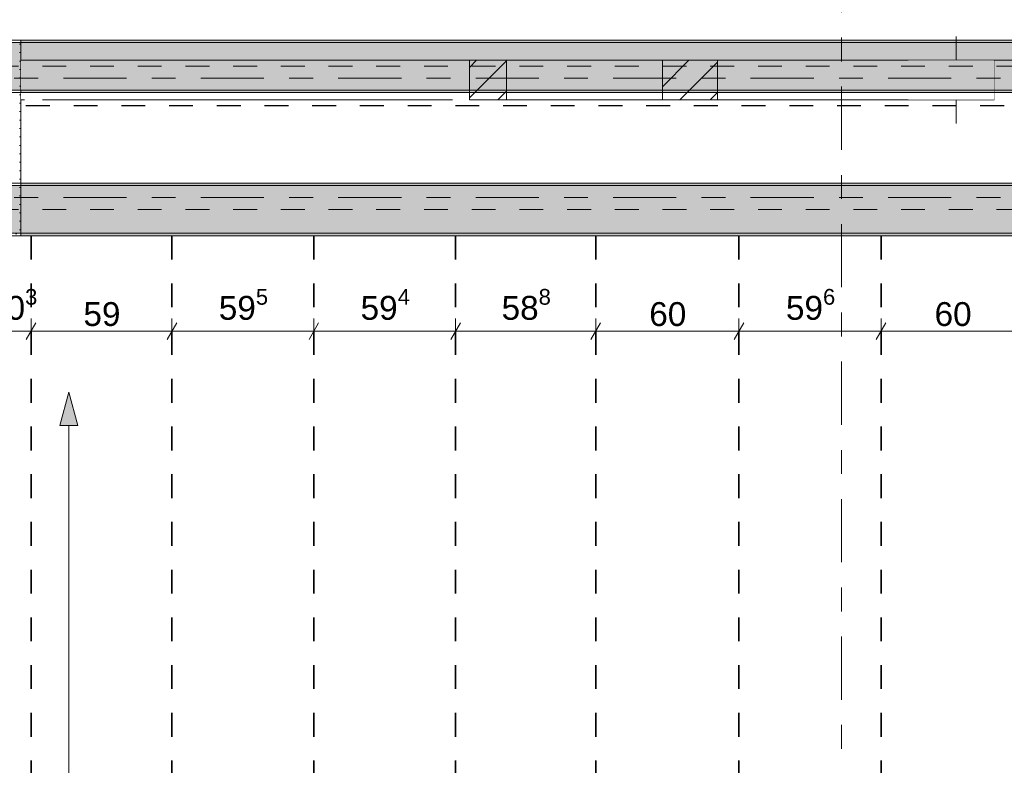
# Model space of a CAD drawing. Header units: metres. Extents: x -3.6 to 84.5, y -11 to 16.8.
# Tile 134 of 229: x 40.3 to 44.4, y 3 to 6.1. Entities that reach past the tile are written whole.
import ezdxf

# ---------------------------------------------------------------- set-up
doc = ezdxf.new("R2010")
doc.units = ezdxf.units.M
doc.header["$MEASUREMENT"] = 0
for name, pattern in [('Achse', [0.2, 0.1, -0.05, 0, -0.05]), ('Strichlinie doppelt', [0.546806, 0.264583, -0.105833, 0.070556, -0.105833]), ('Strichlinie eng', [0.115, 0.075, -0.04]), ('Wipeout_Contour', [1, 0, -1])]:
    doc.linetypes.add(name, pattern=pattern)
for name, color, linetype in [('155 - Bemaßung_ Beschriftung.Ausbau - Deckenelemente', 7, 'Continuous'), ('301 - Elemente.Linie', 7, 'Continuous'), ('451 - Universal.Achsen Raster', 7, 'Continuous'), ('605 - Struktur.Wand Innen', 7, 'Continuous'), ('607 - Struktur.Stütze', 7, 'Continuous'), ('608 - Struktur.Träger', 7, 'Continuous'), ('Abbruch_302 - Elemente.Schraffur', 7, 'Continuous'), ('Abbruch_605 - Struktur.Wand Innen', 7, 'Continuous'), ('Neubau_302 - Elemente.Schraffur', 7, 'Continuous'), ('Neubau_401 - Zone.Raum_ Raumbegrenzung_ Whg.', 7, 'Continuous'), ('Neubau_605 - Struktur.Wand Innen', 7, 'Continuous')]:
    doc.layers.add(name, color=color, linetype=linetype)
doc.styles.add('ERSTELLTER_STIL_2', font='txt')
doc.linetypes.add('Abbruch 1', pattern='A,0,[1,2022.0244.A_L5A-PL04.10_iA_Deckenelemente 3.OG1.Shx,S=0.001984,R=0,X=0,Y=0],-0.25,0', length=0.25)
doc.dimstyles.new('ERSTELLTER_STIL__1', dxfattribs={"dimtxt": 0.1, "dimasz": 0.0532, "dimexe": 0.18, "dimexo": 0.0625, "dimgap": 0, "dimtad": 1, "dimtih": 1, "dimtoh": 1, "dimzin": 0, "dimdsep": 46, "dimtxsty": 'ERSTELLTER_STIL_2', "dimblk": 'ARROWHEAD_2', "dimblk1": 'ARROWHEAD_2', "dimblk2": 'ARROWHEAD_2', "dimcen": 0.09, "dimse1": 1, "dimse2": 1, "dimclrd": 7, "dimclre": 7, "dimclrt": 7, "dimazin": 0, "dimtfac": 1, "dimtdec": 4, "dimtmove": 0, "dimatfit": 3, "dimfxl": 1, "dimtolj": 1, "dimtzin": 0, "dimarcsym": 0})
doc.dimstyles.new('ERSTELLTER_STIL__2', dxfattribs={"dimtxt": 0.1, "dimasz": 0.0532, "dimexe": 0.18, "dimexo": 0.0625, "dimgap": 0, "dimtad": 1, "dimtih": 1, "dimtoh": 1, "dimzin": 0, "dimdsep": 46, "dimtxsty": 'ERSTELLTER_STIL_2', "dimblk": 'ARROWHEAD_2', "dimblk1": 'ARROWHEAD_2', "dimblk2": 'ARROWHEAD_2', "dimcen": 0.09, "dimse1": 1, "dimse2": 1, "dimclrd": 7, "dimclre": 7, "dimclrt": 7, "dimazin": 0, "dimtfac": 1, "dimtdec": 4, "dimtmove": 2, "dimatfit": 3, "dimfxl": 1, "dimtolj": 1, "dimtzin": 0, "dimarcsym": 0})
pattern_1 = [(45, (0, 0), (-0.01767767, 0.01767767), [0, -0.025])]
pattern_2 = [(45, (0, 0), (-0.0636396, 0.0636396), [])]
pattern_3 = [(45, (0, 0), (-0.08485281, 0.08485281), []), (45, (-0.04243, 0.04243), (-0.08485281, 0.08485281), [0.09, -0.03])]

# ---------------------------------------------------------------- blocks, each defined once
blk = doc.blocks.new('*D261')
at = {"layer": '155 - Bemaßung_ Beschriftung.Ausbau - Deckenelemente', "color": 7, "linetype": 'Continuous', "lineweight": 5}
for p, q in [((40.13, 4.7375), (40.13, 4.8425)), ((40.333, 4.7375), (40.333, 4.8425)), ((40.0957, 4.79), (40.13, 4.79)), ((40.1502, 4.825), (40.1098, 4.755)), ((40.13, 4.79), (40.333, 4.79)), ((40.3532, 4.825), (40.3128, 4.755))]:
    blk.add_line(p, q, dxfattribs=at)
at = {"layer": '155 - Bemaßung_ Beschriftung.Ausbau - Deckenelemente', "color": 7, "lineweight": 5, "insert": (40.1523, 4.8083), "char_height": 0.1, "attachment_point": 7, "style": 'ERSTELLTER_STIL_2'}
blk.add_mtext('\\A1;{\\pql;\\fArial|b0|i0|c0|p38;20\\fArial|b0|i0|c0|p38;\\A1{\\H.66x;\\S3^  ;}}', dxfattribs=at)
blk = doc.blocks.new('ARROWHEAD_2')
at = {"color": 0, "linetype": 'Continuous', "lineweight": 0}
for p, q in [((0, 0), (-1, 0)), ((-0.378, -0.655), (0.378, 0.655))]:
    blk.add_line(p, q, dxfattribs=at)
blk = doc.blocks.new('*D262')
at = {"layer": '155 - Bemaßung_ Beschriftung.Ausbau - Deckenelemente', "color": 7, "linetype": 'Continuous', "lineweight": 5}
for p, q in [((40.333, 4.7375), (40.333, 4.8425)), ((40.923, 4.7375), (40.923, 4.8425)), ((40.3532, 4.825), (40.3128, 4.755)), ((40.333, 4.79), (40.923, 4.79)), ((40.9432, 4.825), (40.9028, 4.755))]:
    blk.add_line(p, q, dxfattribs=at)
at = {"layer": '155 - Bemaßung_ Beschriftung.Ausbau - Deckenelemente', "color": 7, "lineweight": 5, "insert": (40.5521, 4.81), "char_height": 0.1, "attachment_point": 7, "style": 'ERSTELLTER_STIL_2'}
blk.add_mtext('\\A1;{\\pql;\\fArial|b0|i0|c0|p38;59}', dxfattribs=at)
blk = doc.blocks.new('*D263')
at = {"layer": '155 - Bemaßung_ Beschriftung.Ausbau - Deckenelemente', "color": 7, "linetype": 'Continuous', "lineweight": 5}
for p, q in [((40.923, 4.7375), (40.923, 4.8425)), ((41.518, 4.7375), (41.518, 4.8425)), ((40.9432, 4.825), (40.9028, 4.755)), ((40.923, 4.79), (41.518, 4.79)), ((41.5382, 4.825), (41.4978, 4.755))]:
    blk.add_line(p, q, dxfattribs=at)
at = {"layer": '155 - Bemaßung_ Beschriftung.Ausbau - Deckenelemente', "color": 7, "lineweight": 5, "insert": (41.1196, 4.8083), "char_height": 0.1, "attachment_point": 7, "style": 'ERSTELLTER_STIL_2'}
blk.add_mtext('\\A1;{\\pql;\\fArial|b0|i0|c0|p38;59\\fArial|b0|i0|c0|p38;\\A1{\\H.66x;\\S5^  ;}}', dxfattribs=at)
blk = doc.blocks.new('*D264')
at = {"layer": '155 - Bemaßung_ Beschriftung.Ausbau - Deckenelemente', "color": 7, "linetype": 'Continuous', "lineweight": 5}
for p, q in [((41.518, 4.7375), (41.518, 4.8425)), ((42.112, 4.7375), (42.112, 4.8425)), ((41.5382, 4.825), (41.4978, 4.755)), ((41.518, 4.79), (42.112, 4.79)), ((42.1322, 4.825), (42.0918, 4.755))]:
    blk.add_line(p, q, dxfattribs=at)
at = {"layer": '155 - Bemaßung_ Beschriftung.Ausbau - Deckenelemente', "color": 7, "lineweight": 5, "insert": (41.7141, 4.8083), "char_height": 0.1, "attachment_point": 7, "style": 'ERSTELLTER_STIL_2'}
blk.add_mtext('\\A1;{\\pql;\\fArial|b0|i0|c0|p38;59\\fArial|b0|i0|c0|p38;\\A1{\\H.66x;\\S4^  ;}}', dxfattribs=at)
blk = doc.blocks.new('*D265')
at = {"layer": '155 - Bemaßung_ Beschriftung.Ausbau - Deckenelemente', "color": 7, "linetype": 'Continuous', "lineweight": 5}
for p, q in [((42.112, 4.7375), (42.112, 4.8425)), ((42.7, 4.7375), (42.7, 4.8425)), ((42.1322, 4.825), (42.0918, 4.755)), ((42.112, 4.79), (42.7, 4.79)), ((42.7202, 4.825), (42.6798, 4.755))]:
    blk.add_line(p, q, dxfattribs=at)
at = {"layer": '155 - Bemaßung_ Beschriftung.Ausbau - Deckenelemente', "color": 7, "lineweight": 5, "insert": (42.3051, 4.8083), "char_height": 0.1, "attachment_point": 7, "style": 'ERSTELLTER_STIL_2'}
blk.add_mtext('\\A1;{\\pql;\\fArial|b0|i0|c0|p38;58\\fArial|b0|i0|c0|p38;\\A1{\\H.66x;\\S8^  ;}}', dxfattribs=at)
blk = doc.blocks.new('*D266')
at = {"layer": '155 - Bemaßung_ Beschriftung.Ausbau - Deckenelemente', "color": 7, "linetype": 'Continuous', "lineweight": 5}
for p, q in [((42.7, 4.7375), (42.7, 4.8425)), ((43.3, 4.7375), (43.3, 4.8425)), ((42.7202, 4.825), (42.6798, 4.755)), ((42.7, 4.79), (43.3, 4.79)), ((43.3202, 4.825), (43.2798, 4.755))]:
    blk.add_line(p, q, dxfattribs=at)
at = {"layer": '155 - Bemaßung_ Beschriftung.Ausbau - Deckenelemente', "color": 7, "lineweight": 5, "insert": (42.9241, 4.81), "char_height": 0.1, "attachment_point": 7, "style": 'ERSTELLTER_STIL_2'}
blk.add_mtext('\\A1;{\\pql;\\fArial|b0|i0|c0|p38;60}', dxfattribs=at)
blk = doc.blocks.new('*D267')
at = {"layer": '155 - Bemaßung_ Beschriftung.Ausbau - Deckenelemente', "color": 7, "linetype": 'Continuous', "lineweight": 5}
for p, q in [((43.3, 4.7375), (43.3, 4.8425)), ((43.896, 4.7375), (43.896, 4.8425)), ((43.3202, 4.825), (43.2798, 4.755)), ((43.3, 4.79), (43.896, 4.79)), ((43.9162, 4.825), (43.8758, 4.755))]:
    blk.add_line(p, q, dxfattribs=at)
at = {"layer": '155 - Bemaßung_ Beschriftung.Ausbau - Deckenelemente', "color": 7, "lineweight": 5, "insert": (43.4971, 4.8083), "char_height": 0.1, "attachment_point": 7, "style": 'ERSTELLTER_STIL_2'}
blk.add_mtext('\\A1;{\\pql;\\fArial|b0|i0|c0|p38;59\\fArial|b0|i0|c0|p38;\\A1{\\H.66x;\\S6^  ;}}', dxfattribs=at)
blk = doc.blocks.new('*D268')
at = {"layer": '155 - Bemaßung_ Beschriftung.Ausbau - Deckenelemente', "color": 7, "linetype": 'Continuous', "lineweight": 5}
for p, q in [((43.896, 4.7375), (43.896, 4.8425)), ((44.496, 4.7375), (44.496, 4.8425)), ((43.9162, 4.825), (43.8758, 4.755)), ((43.896, 4.79), (44.496, 4.79)), ((44.5162, 4.825), (44.4758, 4.755))]:
    blk.add_line(p, q, dxfattribs=at)
at = {"layer": '155 - Bemaßung_ Beschriftung.Ausbau - Deckenelemente', "color": 7, "lineweight": 5, "insert": (44.1201, 4.81), "char_height": 0.1, "attachment_point": 7, "style": 'ERSTELLTER_STIL_2'}
blk.add_mtext('\\A1;{\\pql;\\fArial|b0|i0|c0|p38;60}', dxfattribs=at)

msp = doc.modelspace()

# ---------------------------------------------------------------- hatches: boundary and pattern name
at = {"layer": '607 - Struktur.Stütze', "linetype": 'Continuous', "lineweight": 0, "true_color": 0x000000}
h = msp.add_hatch(dxfattribs=at)
h.set_pattern_fill('Gips_0001', color=18, style=0, pattern_type=2)
h.set_pattern_definition(pattern_1)
h.paths.add_polyline_path([(39.97, 6.01), (39.97, 5.19), (40.015, 5.19), (40.015, 5.2), (39.98, 5.2), (39.98, 6), (40.28, 6), (40.28, 5.2), (40.13, 5.2), (40.13, 5.19), (40.29, 5.19), (40.29, 6.01)])
at = {"layer": '608 - Struktur.Träger', "linetype": 'Continuous', "lineweight": 0, "true_color": 0x000000}
h = msp.add_hatch(dxfattribs=at)
h.set_pattern_fill('Gips_0001', color=18, style=0, pattern_type=2)
h.set_pattern_definition(pattern_1)
h.paths.add_polyline_path([(40.29, 6), (47.17, 6), (47.17, 6.01), (40.29, 6.01)])
h = msp.add_hatch(dxfattribs=at)
h.set_pattern_fill('Gips_0001', color=18, style=0, pattern_type=2)
h.set_pattern_definition(pattern_1)
h.paths.add_polyline_path([(40.29, 5.41), (40.29, 5.4), (47.17, 5.4), (47.17, 5.41)])
h = msp.add_hatch(dxfattribs=at)
h.set_pattern_fill('Beton__Stahlbeton_0001', color=18, style=0, pattern_type=2)
h.set_pattern_definition(pattern_3)
h.paths.add_polyline_path([(0.69, 5.4), (0.38, 5.4), (0.38, 5.2), (0.69, 5.2), (4.025, 5.2), (4.21, 5.2), (7.57, 5.2), (7.89, 5.2), (11.17, 5.2), (11.49, 5.2), (14.85, 5.2), (15.005, 5.2), (18.37, 5.2), (18.69, 5.2), (22.03, 5.2), (22.19, 5.2), (25.57, 5.2), (25.89, 5.2), (29.26, 5.2), (29.41, 5.2), (32.77, 5.2), (33.09, 5.2), (36.455, 5.2), (36.605, 5.2), (39.97, 5.2), (40.29, 5.2), (47.17, 5.2), (47.49, 5.2), (50.86, 5.2), (51.005, 5.2), (54.37, 5.2), (54.69, 5.2), (58.065, 5.2), (58.205, 5.2), (61.57, 5.2), (61.88, 5.2), (61.88, 5.4), (61.57, 5.4), (58.205, 5.4), (58.065, 5.4), (54.69, 5.4), (54.37, 5.4), (51.005, 5.4), (50.86, 5.4), (47.49, 5.4), (47.17, 5.4), (40.29, 5.4), (39.97, 5.4), (36.605, 5.4), (36.455, 5.4), (33.09, 5.4), (32.77, 5.4), (29.41, 5.4), (29.26, 5.4), (25.89, 5.4), (25.57, 5.4), (22.19, 5.4), (22.03, 5.4), (18.69, 5.4), (18.37, 5.4), (15.005, 5.4), (14.85, 5.4), (11.49, 5.4), (11.17, 5.4), (7.89, 5.4), (7.57, 5.4), (4.21, 5.4), (4.025, 5.4)])
h = msp.add_hatch(dxfattribs=at)
h.set_pattern_fill('Gips_0001', color=18, style=0, pattern_type=2)
h.set_pattern_definition(pattern_1)
h.paths.add_polyline_path([(40.29, 5.19), (47.17, 5.19), (47.17, 5.2), (40.29, 5.2)])
at = {"layer": 'Neubau_401 - Zone.Raum_ Raumbegrenzung_ Whg.', "linetype": 'Continuous', "lineweight": 13}
msp.add_hatch(color=1, dxfattribs=at).paths.add_polyline_path([(40.491, 4.5338), (40.4535, 4.3938), (40.5285, 4.3938)])
at = {"layer": 'Neubau_605 - Struktur.Wand Innen', "linetype": 'Continuous', "lineweight": 0, "true_color": 0x000000}
for points in [[(44.37, 5.925), (44.01, 5.925), (44.19, 5.8425)], [(44.01, 5.76), (44.37, 5.76), (44.19, 5.8425)]]:
    msp.add_hatch(color=18, dxfattribs=at).paths.add_polyline_path(points)

# ---------------------------------------------------------------- linework, layer by layer
at = {"layer": '155 - Bemaßung_ Beschriftung.Ausbau - Deckenelemente', "color": 7, "linetype": 'Achse', "lineweight": 35}
for p, q in [((40.333, 5.19), (40.333, 0.71)), ((40.923, 5.19), (40.923, 0.71)), ((41.518, 5.19), (41.518, 0.71)), ((42.112, 5.19), (42.112, 0.71)), ((42.7, 5.19), (42.7, 0.71)), ((43.3, 5.19), (43.3, 0.71)), ((43.896, 5.19), (43.896, 0.71))]:
    msp.add_line(p, q, dxfattribs=at)
at = {"layer": '301 - Elemente.Linie', "color": 1, "linetype": 'Strichlinie eng', "lineweight": 25, "flags": 128}
msp.add_lwpolyline([(40.3114, 5.7353), (47.17, 5.7353)], dxfattribs=at)
at = {"layer": '451 - Universal.Achsen Raster', "color": 160, "linetype": 'Strichlinie doppelt', "lineweight": 9, "true_color": 0x3232ff}
msp.add_line((64.935, 5.35), (-3.175, 5.35), dxfattribs=at)
at = {"layer": '605 - Struktur.Wand Innen', "color": 7, "linetype": 'Continuous', "lineweight": 13, "flags": 128}
for points in [[(44.37, 5.925), (44.01, 5.925)], [(44.37, 5.76), (44.37, 5.925)], [(44.01, 5.76), (44.37, 5.76)]]:
    msp.add_lwpolyline(points, dxfattribs=at)
at = {"layer": '607 - Struktur.Stütze', "color": 7, "linetype": 'Continuous', "lineweight": 5, "flags": 128}
msp.add_lwpolyline([(40.13, 5.19), (40.29, 5.19), (40.29, 6.01), (39.97, 6.01), (39.97, 5.19), (40.015, 5.19)], dxfattribs=at)
at = {"layer": '608 - Struktur.Träger', "color": 7, "linetype": 'Continuous', "lineweight": 13}
for p, q in [((0.38, 6.01), (61.88, 6.01)), ((40.29, 6), (39.97, 6)), ((47.17, 6), (40.29, 6)), ((0.38, 5.41), (61.88, 5.41)), ((40.29, 5.4), (39.97, 5.4)), ((47.17, 5.4), (40.29, 5.4)), ((0.38, 5.19), (61.88, 5.19))]:
    msp.add_line(p, q, dxfattribs=at)
at = {"layer": '608 - Struktur.Träger', "color": 7, "linetype": 'Continuous', "lineweight": 5}
for p, q in [((40.29, 6.01), (40.29, 6)), ((47.17, 6.01), (40.29, 6.01)), ((40.29, 5.41), (40.29, 5.4)), ((47.17, 5.41), (40.29, 5.41)), ((40.29, 5.2), (40.29, 5.19)), ((47.17, 5.19), (40.29, 5.19))]:
    msp.add_line(p, q, dxfattribs=at)
at = {"layer": '608 - Struktur.Träger', "color": 7, "linetype": 'Achse', "lineweight": 9}
msp.add_line((0.38, 5.3), (61.88, 5.3), dxfattribs=at)
at = {"layer": '608 - Struktur.Träger', "color": 7, "linetype": 'Continuous', "lineweight": 13, "flags": 128}
msp.add_lwpolyline([(47.49, 5.2), (47.17, 5.2), (40.29, 5.2), (39.97, 5.2), (36.605, 5.2), (36.455, 5.2), (33.09, 5.2), (32.77, 5.2), (29.41, 5.2), (29.26, 5.2), (25.89, 5.2), (25.57, 5.2), (22.19, 5.2), (22.03, 5.2), (18.69, 5.2), (18.37, 5.2), (15.005, 5.2), (14.85, 5.2), (11.49, 5.2)], dxfattribs=at)
at = {"layer": 'Abbruch_605 - Struktur.Wand Innen', "color": 160, "linetype": 'Abbruch 1', "lineweight": 5, "true_color": 0x3232ff}
msp.add_line((44.21, 6.025), (44.21, 5.66), dxfattribs=at)
at = {"layer": 'Abbruch_605 - Struktur.Wand Innen', "color": 7, "linetype": 'Abbruch 1', "lineweight": 13}
msp.add_line((44.01, 5.925), (44.01, 5.76), dxfattribs=at)
at = {"layer": 'Neubau_401 - Zone.Raum_ Raumbegrenzung_ Whg.', "color": 1, "linetype": 'Continuous', "lineweight": 9}
for p, q in [((40.491, 4.5338), (40.4535, 4.3938)), ((40.491, 4.5338), (40.5285, 4.3938)), ((40.5285, 4.3938), (40.4535, 4.3938)), ((40.491, -1.3085), (40.491, 4.3938))]:
    msp.add_line(p, q, dxfattribs=at)
at = {"layer": 'Neubau_605 - Struktur.Wand Innen', "color": 1, "linetype": 'Strichlinie eng', "lineweight": 9}
for p, q in [((44.01, 5.925), (44.37, 5.76)), ((44.37, 5.925), (44.01, 5.76))]:
    msp.add_line(p, q, dxfattribs=at)

# ---------------------------------------------------------------- dimensions: what is measured, and where the dimension line sits
at = {"layer": '155 - Bemaßung_ Beschriftung.Ausbau - Deckenelemente', "color": 7, "linetype": 'Continuous', "lineweight": 5}
for base, p1, p2, dimstyle, picture, middle in [((40.333, 4.79), (40.13, 4.5325), (40.333, 5.19), 'ERSTELLTER_STIL__2', '*D261', (40.3635, 4.86)), ((41.5179889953, 4.7899822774), (40.9229889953, 5.1899822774), (41.5179889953, 5.1899822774), 'ERSTELLTER_STIL__1', '*D263', (41.3308552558, 4.8599822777)), ((42.112, 4.79), (41.518, 5.19), (42.112, 5.19), 'ERSTELLTER_STIL__1', '*D264', (41.9254, 4.86)), ((42.7, 4.79), (42.112, 5.19), (42.7, 5.19), 'ERSTELLTER_STIL__1', '*D265', (42.5164, 4.86)), ((43.896, 4.79), (43.3, 5.19), (43.896, 5.19), 'ERSTELLTER_STIL__1', '*D267', (43.7084, 4.86)), ((40.923, 4.79), (40.333, 5.19), (40.923, 5.19), 'ERSTELLTER_STIL__1', '*D262', (40.6283, 4.86)), ((43.3, 4.79), (42.7, 5.19), (43.3, 5.19), 'ERSTELLTER_STIL__1', '*D266', (43.0003, 4.86)), ((44.496, 4.79), (43.896, 5.19), (44.496, 5.19), 'ERSTELLTER_STIL__1', '*D268', (44.1963, 4.86))]:
    dim = msp.add_linear_dim(base=base, p1=p1, p2=p2, dimstyle=dimstyle, dxfattribs=at)
    dim.commit()
    dim.dimension.update_dxf_attribs({"geometry": picture, "text_midpoint": middle, "dimtype": 160})

# ---------------------------------------------------------------- wipeouts: each hides what was drawn before it
at = {"color": 254, "linetype": 'Wipeout_Contour', "lineweight": 0, "ltscale": 166.613868}
msp.add_wipeout([(42.1, 5.925), (40.38, 5.925), (40.38, 5.76), (42.1, 5.76)], dxfattribs=at).dxf.layer = '605 - Struktur.Wand Innen'

# ---------------------------------------------------------------- next in the draw order: linework, layer by layer
at = {"layer": '605 - Struktur.Wand Innen', "color": 7, "linetype": 'Continuous', "lineweight": 13, "flags": 128}
msp.add_lwpolyline([(40.38, 5.76), (42.1, 5.76)], dxfattribs=at)

# ---------------------------------------------------------------- next in the draw order: wipeouts: each hides what was drawn before it
at = {"color": 254, "linetype": 'Wipeout_Contour', "lineweight": 0, "ltscale": 162.88724}
msp.add_wipeout([(40.29, 5.76), (40.305, 5.76), (40.305, 5.925), (40.29, 5.925)], dxfattribs=at).dxf.layer = '605 - Struktur.Wand Innen'
at = {"color": 254, "linetype": 'Wipeout_Contour', "lineweight": 0, "ltscale": 174.765288}
msp.add_wipeout([(44.37, 5.925), (42.225, 5.925), (42.225, 5.76), (44.37, 5.76)], dxfattribs=at).dxf.layer = '605 - Struktur.Wand Innen'

# ---------------------------------------------------------------- next in the draw order: linework, layer by layer
at = {"layer": '451 - Universal.Achsen Raster', "color": 160, "linetype": 'Strichlinie doppelt', "lineweight": 9, "true_color": 0x3232ff}
msp.add_line((43.73, -10.585), (43.73, 16.355), dxfattribs=at)
at = {"layer": '605 - Struktur.Wand Innen', "color": 7, "linetype": 'Continuous', "lineweight": 13, "flags": 128}
for points in [[(44.01, 5.925), (40.29, 5.925)], [(47.17, 5.925), (44.37, 5.925)], [(40.29, 5.76), (40.305, 5.76)], [(42.225, 5.76), (44.01, 5.76)]]:
    msp.add_lwpolyline(points, dxfattribs=at)
at = {"layer": '608 - Struktur.Träger', "color": 7, "linetype": 'Continuous', "lineweight": 5}
msp.add_line((40.29, 5.8), (40.29, 5.79), dxfattribs=at)

# ---------------------------------------------------------------- next in the draw order: wipeouts: each hides what was drawn before it
at = {"color": 254, "linetype": 'Wipeout_Contour', "lineweight": 0, "ltscale": 173.969961}
msp.add_wipeout([(42.98, 5.925), (43.21, 5.925), (43.21, 5.76), (42.98, 5.76)], dxfattribs=at).dxf.layer = 'Abbruch_302 - Elemente.Schraffur'
at = {"color": 254, "linetype": 'Wipeout_Contour', "lineweight": 0, "ltscale": 170.611336}
msp.add_wipeout([(42.17, 5.925), (42.325, 5.925), (42.325, 5.76), (42.17, 5.76)], dxfattribs=at).dxf.layer = 'Neubau_302 - Elemente.Schraffur'

# ---------------------------------------------------------------- next in the draw order: hatches: boundary and pattern name
at = {"layer": '608 - Struktur.Träger', "linetype": 'Continuous', "lineweight": 0, "true_color": 0x000000}
h = msp.add_hatch(dxfattribs=at)
h.set_pattern_fill('Beton__Stahlbeton_0001', color=18, style=0, pattern_type=2)
h.set_pattern_definition(pattern_3)
h.paths.add_polyline_path([(0.69, 6), (0.38, 6), (0.38, 5.8), (0.69, 5.8), (4.025, 5.8), (4.21, 5.8), (7.57, 5.8), (7.89, 5.8), (11.17, 5.8), (11.49, 5.8), (14.85, 5.8), (15.005, 5.8), (18.37, 5.8), (18.69, 5.8), (22.03, 5.8), (22.19, 5.8), (25.57, 5.8), (25.89, 5.8), (32.77, 5.8), (33.09, 5.8), (36.455, 5.8), (36.605, 5.8), (39.97, 5.8), (40.29, 5.8), (47.17, 5.8), (47.49, 5.8), (50.86, 5.8), (51.005, 5.8), (54.37, 5.8), (54.69, 5.8), (58.065, 5.8), (58.205, 5.8), (61.57, 5.8), (61.88, 5.8), (61.88, 6), (61.57, 6), (54.69, 6), (54.37, 6), (51, 6), (50.935, 6), (47.49, 6), (47.17, 6), (40.29, 6), (39.97, 6), (33.09, 6), (32.77, 6), (25.89, 6), (25.57, 6), (18.69, 6), (18.37, 6), (14.9575, 6), (14.8925, 6), (11.49, 6), (11.17, 6), (7.89, 6), (7.57, 6)])
h = msp.add_hatch(dxfattribs=at)
h.set_pattern_fill('Gips_0001', color=18, style=0, pattern_type=2)
h.set_pattern_definition(pattern_1)
h.paths.add_polyline_path([(47.17, 5.8), (40.29, 5.8), (40.29, 5.79), (47.17, 5.79)])
at = {"layer": 'Abbruch_302 - Elemente.Schraffur', "linetype": 'Continuous', "lineweight": 5}
h = msp.add_hatch(dxfattribs=at)
h.set_pattern_fill('MW_Ziegel_0001', style=0, pattern_type=2)
h.set_pattern_definition(pattern_2)
h.paths.add_polyline_path([(42.98, 5.925), (43.21, 5.925), (43.21, 5.76), (42.98, 5.76)])
at = {"layer": 'Neubau_302 - Elemente.Schraffur', "linetype": 'Continuous', "lineweight": 5}
h = msp.add_hatch(dxfattribs=at)
h.set_pattern_fill('MW_Ziegel_0001', style=0, pattern_type=2)
h.set_pattern_definition(pattern_2)
h.paths.add_polyline_path([(42.17, 5.925), (42.325, 5.925), (42.325, 5.76), (42.17, 5.76)])

# ---------------------------------------------------------------- next in the draw order: linework, layer by layer
at = {"layer": '451 - Universal.Achsen Raster', "color": 160, "linetype": 'Strichlinie doppelt', "lineweight": 9, "true_color": 0x3232ff}
msp.add_line((64.935, 5.85), (-3.175, 5.85), dxfattribs=at)
at = {"layer": '608 - Struktur.Träger', "color": 7, "linetype": 'Achse', "lineweight": 9}
msp.add_line((0.38, 5.9), (61.88, 5.9), dxfattribs=at)
at = {"layer": '608 - Struktur.Träger', "color": 7, "linetype": 'Continuous', "lineweight": 13}
msp.add_line((0.38, 5.79), (61.88, 5.79), dxfattribs=at)
at = {"layer": '608 - Struktur.Träger', "color": 7, "linetype": 'Continuous', "lineweight": 5}
msp.add_line((47.17, 5.79), (40.29, 5.79), dxfattribs=at)
at = {"layer": '608 - Struktur.Träger', "color": 7, "linetype": 'Continuous', "lineweight": 13, "flags": 128}
msp.add_lwpolyline([(47.49, 5.8), (47.17, 5.8), (40.29, 5.8), (39.97, 5.8), (36.605, 5.8), (36.455, 5.8), (33.09, 5.8), (32.77, 5.8), (25.89, 5.8), (25.57, 5.8), (22.19, 5.8), (22.03, 5.8), (18.69, 5.8), (18.37, 5.8), (15.005, 5.8), (14.85, 5.8), (11.49, 5.8), (11.17, 5.8), (7.89, 5.8), (7.57, 5.8), (4.21, 5.8), (4.025, 5.8), (0.69, 5.8), (0.38, 5.8)], dxfattribs=at)
at = {"layer": 'Abbruch_302 - Elemente.Schraffur', "color": 7, "linetype": 'Abbruch 1', "lineweight": 9, "flags": 128}
msp.add_lwpolyline([(42.98, 5.925), (43.21, 5.925), (43.21, 5.76), (42.98, 5.76)], close=True, dxfattribs=at)
at = {"layer": 'Neubau_302 - Elemente.Schraffur', "color": 1, "linetype": 'Continuous', "lineweight": 9, "flags": 128}
msp.add_lwpolyline([(42.17, 5.925), (42.325, 5.925), (42.325, 5.76), (42.17, 5.76)], close=True, dxfattribs=at)

doc.saveas('drawing.dxf')
